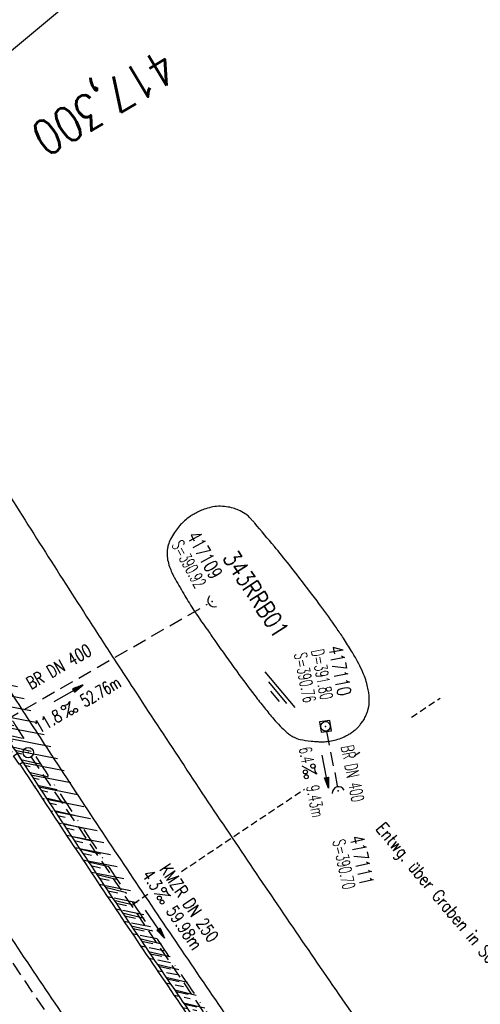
# Model space of a CAD drawing. Extents: x 448150 to 449332, y 437108 to 438384.
# Tile 34 of 46: x 448433 to 448499, y 438046 to 438187. Entities that reach past the tile are written whole.
import ezdxf
from ezdxf.enums import TextEntityAlignment as Align

# ---------------------------------------------------------------- set-up
doc = ezdxf.new("R2010")
doc.units = 0
doc.header["$LTSCALE"] = 2
doc.header["$MEASUREMENT"] = 0
for name, pattern in [('AUSGEZOGEN', [0]), ('GESTRICH-X2', [1.5, 1, -0.5]), ('GESTRICHELT', [0.75, 0.5, -0.25]), ('STRICHPT-X3', [3, 1.5, -0.75, 0, -0.75])]:
    doc.linetypes.add(name, pattern=pattern)
doc.layers.get('0').update_dxf_attribs({"linetype": 'AUSGEZOGEN'})
for name, color, linetype in [('ACHSE', 250, 'STRICHPT-X3'), ('FBR', 8, 'CONTINUOUS'), ('HEKTOM', 250, 'GESTRICHELT'), ('KANAL', 7, 'GESTRICH-X2'), ('PFEIL', 7, 'CONTINUOUS'), ('Planeinteilung', 6, 'CONTINUOUS'), ('RAHMEN', 250, 'AUSGEZOGEN'), ('RRB', 4, 'AUSGEZOGEN'), ('SCHACHTNR', 6, 'CONTINUOUS'), ('SCHLITZRINNE', 8, 'AUSGEZOGEN'), ('SCHRIFT', 7, 'AUSGEZOGEN'), ('SCHSYMBOL', 7, 'AUSGEZOGEN'), ('TEXTO', 4, 'CONTINUOUS'), ('TEXTU', 4, 'CONTINUOUS')]:
    doc.layers.add(name, color=color, linetype=linetype)
doc.styles.add('ROMANS', font='romans.shx', dxfattribs={"width": 0.8})

# ---------------------------------------------------------------- blocks, each defined once
blk = doc.blocks.new('40')
at = {"color": 0}
blk.add_arc((0.02, 0.31), 0.91, 192.5363, 347.4637, dxfattribs=at)
blk.add_point((0, 0), dxfattribs=at)
blk = doc.blocks.new('GST')
at = {"color": 0}
blk.add_circle((0, 0), 0.75, dxfattribs=at)
blk.add_point((0, 0), dxfattribs=at)
blk = doc.blocks.new('PFEIL2')
at = {"color": 0}
for p, q in [((0.88, 0), (-2.4, -0.01)), ((0.88, -0.27), (0.88, 0.28)), ((0.88, 0.28), (2.43, 0.01)), ((0.91, 0.27), (0.88, 0.26)), ((0.97, 0.26), (0.88, 0.25)), ((1.02, 0.25), (0.88, 0.23)), ((1.07, 0.24), (0.88, 0.21)), ((1.13, 0.23), (0.88, 0.19)), ((1.18, 0.22), (0.88, 0.17)), ((1.24, 0.21), (0.88, 0.15)), ((1.29, 0.21), (0.88, 0.14)), ((1.34, 0.2), (0.88, 0.12)), ((1.4, 0.19), (0.88, 0.1)), ((1.45, 0.18), (0.88, 0.08)), ((1.51, 0.17), (0.88, 0.06)), ((1.56, 0.16), (0.88, 0.04)), ((1.61, 0.15), (0.88, 0.02)), ((1.67, 0.14), (0.88, 0.01)), ((1.72, 0.13), (0.88, -0.01)), ((1.78, 0.12), (0.88, -0.03)), ((1.83, 0.11), (0.88, -0.05)), ((1.88, 0.1), (0.88, -0.07)), ((1.94, 0.09), (0.88, -0.09)), ((2.05, 0.08), (0.88, -0.12)), ((1.99, 0.08), (0.88, -0.11)), ((2.1, 0.07), (0.88, -0.14)), ((2.15, 0.06), (0.88, -0.16)), ((2.21, 0.05), (0.88, -0.18)), ((2.26, 0.04), (0.88, -0.2)), ((2.32, 0.03), (0.88, -0.22)), ((2.37, 0.02), (0.88, -0.23)), ((2.42, 0.01), (0.88, -0.25)), ((2.43, 0.01), (0.88, -0.27))]:
    blk.add_line(p, q, dxfattribs=at)
blk = doc.blocks.new('PROM')
blk.add_line((1.57, 1.82), (0.02, 0.02))
for centre, radius in [((0.32, 1.51), 0.317), ((0.94, 0.29), 0.283), ((1.64, 0.29), 0.283)]:
    blk.add_circle(centre, radius)
blk.add_arc((0.99, 2.68), 1.03, 239.1414, 303.3549)
blk = doc.blocks.new('20')
blk.add_lwpolyline([(-0.75, -0.75), (0.75, -0.75), (0.75, 0.75), (-0.75, 0.75)], close=True)
blk.add_circle((0, 0), 0.676)
blk.add_point((0, 0))
blk = doc.blocks.new('WASSER2')
at = {"layer": 'TEXTU'}
for p, q in [((-3.34, 0.01), (3.36, 0.01)), ((-1.9, -0.54), (2.16, -0.54)), ((-0.7, -1.16), (1.24, -1.16))]:
    blk.add_line(p, q, dxfattribs=at)
blk = doc.blocks.new('1135594')
at = {"layer": 'RAHMEN'}
blk.add_line((25, 589), (25, 5), dxfattribs=at)

msp = doc.modelspace()

# ---------------------------------------------------------------- hatches: boundary and pattern name
at = {"layer": 'SCHLITZRINNE'}
h = msp.add_hatch(dxfattribs=at)
h.set_pattern_fill('_USER,_O', color=256, scale=1.5, angle=45, pattern_type=0)
h.set_pattern_definition([(346.6471, (448402.703, 438130.2319), (0.3464215, 1.459449), [])])
edge = h.paths.add_edge_path()
edge.add_arc((449904.24, 439087.13), 1777.86, 203.31812, 203.48267)
edge.add_arc((450830.09, 439489.36), 2787.31, 203.48267, 203.76867)
edge.add_arc((449457.11, 438884.7), 1287.08, 203.76867, 204.19775)
edge.add_arc((451276.92, 439702.47), 3282.18, 204.19775, 204.46645)
edge.add_arc((449906.01, 439078.68), 1776.02, 204.46645, 205.27297)
edge.add_arc((449910.82, 439080.95), 1781.34, 205.27297, 206.07829)
edge.add_arc((451264.49, 439743.47), 3288.45, 206.07829, 206.34674)
edge.add_arc((449467.42, 438853.49), 1283.08, 206.34674, 206.7765)
edge.add_arc((450802.56, 439527.23), 2778.58, 206.7765, 207.06319)
edge.add_arc((449911.38, 439071.91), 1777.82, 207.06319, 207.42161)
edge.add_arc((450110.43, 439175.18), 2002.06, 207.42161, 207.77968)
edge.add_arc((450110.95, 439175.45), 2002.65, 207.77968, 208.13769)
edge.add_arc((450111.73, 439175.87), 2003.53, 208.13769, 208.49541)
edge.add_arc((450113.78, 439176.99), 2005.87, 208.49541, 208.85292)
edge.add_arc((450109.18, 439174.45), 2000.61, 208.85292, 209.21131)
edge.add_arc((450108.36, 439173.99), 1999.67, 209.21131, 209.5698)
edge.add_arc((450107.2, 439173.33), 1998.34, 209.5698, 209.9288)
edge.add_arc((450102.31, 439170.52), 1992.7, 209.9288, 210.28832)
edge.add_arc((450111.32, 439175.78), 2003.13, 210.28832, 210.64578)
edge.add_arc((450119.74, 439180.77), 2012.92, 210.64578, 211.00236)
edge.add_arc((450119.64, 439180.71), 2012.81, 211.00236, 211.35916)
edge.add_arc((450107.59, 439173.36), 1998.69, 211.35916, 211.71723)
edge.add_arc((450101.48, 439169.59), 1991.51, 211.71723, 212.07656)
edge.add_arc((450113.56, 439177.16), 2005.76, 212.07656, 212.43462)
edge.add_arc((450112.63, 439176.56), 2004.66, 212.43462, 212.79251)
edge.add_arc((450107.74, 439173.42), 1998.85, 212.79251, 213.15092)
edge.add_arc((450108.76, 439174.08), 2000.07, 213.15092, 213.50955)
edge.add_arc((450105.42, 439171.87), 1996.06, 213.50955, 213.86854)
edge.add_arc((450110.46, 439175.25), 2002.13, 213.86854, 214.22594)
edge.add_arc((450122.84, 439183.68), 2017.1, 214.22594, 214.58201)
edge.add_arc((450116.67, 439179.42), 2009.61, 214.58201, 214.93982)
edge.add_arc((450097.03, 439165.7), 1985.65, 214.93982, 215.2998)
edge.add_arc((450097.52, 439166.05), 1986.25, 215.2998, 215.6597)
edge.add_arc((450116.05, 439179.34), 2009.05, 215.6597, 216.01756)
edge.add_arc((450123.92, 439185.07), 2018.79, 216.01756, 216.37348)
edge.add_arc((450109.34, 439174.33), 2000.67, 216.37348, 216.72246)
edge.add_arc((450119.64, 439180.71), 2013.31, 211.12891, 211.35916)
edge.add_arc((450107.59, 439173.36), 1999.19, 211.35916, 211.71723)
edge.add_arc((450101.48, 439169.59), 1992.01, 211.71723, 212.07656)
edge.add_arc((450113.56, 439177.16), 2006.26, 212.07656, 212.23445)
h = msp.add_hatch(dxfattribs=at)
h.set_pattern_fill('_USER,_O', color=256, scale=1.5, angle=45, pattern_type=0)
h.set_pattern_definition([(347.6119, (448421.49, 438100.1306), (0.321798, 1.4650754), [])])
edge = h.paths.add_edge_path()
edge.add_arc((449904.24, 439087.13), 1777.86, 203.31812, 203.48267)
edge.add_arc((450830.09, 439489.36), 2787.31, 203.48267, 203.76867)
edge.add_arc((449457.11, 438884.7), 1287.08, 203.76867, 204.19775)
edge.add_arc((451276.92, 439702.47), 3282.18, 204.19775, 204.46645)
edge.add_arc((449906.01, 439078.68), 1776.02, 204.46645, 205.27297)
edge.add_arc((449910.82, 439080.95), 1781.34, 205.27297, 206.07829)
edge.add_arc((451264.49, 439743.47), 3288.45, 206.07829, 206.34674)
edge.add_arc((449467.42, 438853.49), 1283.08, 206.34674, 206.7765)
edge.add_arc((450802.56, 439527.23), 2778.58, 206.7765, 207.06319)
edge.add_arc((449911.38, 439071.91), 1777.82, 207.06319, 207.42161)
edge.add_arc((450110.43, 439175.18), 2002.06, 207.42161, 207.77968)
edge.add_arc((450110.95, 439175.45), 2002.65, 207.77968, 208.13769)
edge.add_arc((450111.73, 439175.87), 2003.53, 208.13769, 208.49541)
edge.add_arc((450113.78, 439176.99), 2005.87, 208.49541, 208.85292)
edge.add_arc((450109.18, 439174.45), 2000.61, 208.85292, 209.21131)
edge.add_arc((450108.36, 439173.99), 1999.67, 209.21131, 209.5698)
edge.add_arc((450107.2, 439173.33), 1998.34, 209.5698, 209.9288)
edge.add_arc((450102.31, 439170.52), 1992.7, 209.9288, 210.28832)
edge.add_arc((450111.32, 439175.78), 2003.13, 210.28832, 210.64578)
edge.add_arc((450119.74, 439180.77), 2012.92, 210.64578, 211.00236)
edge.add_arc((450119.64, 439180.71), 2012.81, 211.00236, 211.35916)
edge.add_arc((450107.59, 439173.36), 1998.69, 211.35916, 211.71723)
edge.add_arc((450101.48, 439169.59), 1991.51, 211.71723, 212.07656)
edge.add_arc((450113.56, 439177.16), 2005.76, 212.07656, 212.43462)
edge.add_arc((450112.63, 439176.56), 2004.66, 212.43462, 212.79251)
edge.add_arc((450107.74, 439173.42), 1998.85, 212.79251, 213.15092)
edge.add_arc((450108.76, 439174.08), 2000.07, 213.15092, 213.50955)
edge.add_arc((450105.42, 439171.87), 1996.06, 213.50955, 213.86854)
edge.add_arc((450110.46, 439175.25), 2002.13, 213.86854, 214.22594)
edge.add_arc((450122.84, 439183.68), 2017.1, 214.22594, 214.58201)
edge.add_arc((450116.67, 439179.42), 2009.61, 214.58201, 214.93982)
edge.add_arc((450097.03, 439165.7), 1985.65, 214.93982, 215.2998)
edge.add_arc((450097.52, 439166.05), 1986.25, 215.2998, 215.6597)
edge.add_arc((450116.05, 439179.34), 2009.05, 215.6597, 216.01756)
edge.add_arc((450123.92, 439185.07), 2018.79, 216.01756, 216.37348)
edge.add_arc((450109.34, 439174.33), 2000.67, 216.37348, 216.72246)
edge.add_arc((450113.56, 439177.16), 2006.26, 212.27737, 212.43462)
edge.add_arc((450112.63, 439176.56), 2005.16, 212.43462, 212.79251)
edge.add_arc((450107.74, 439173.42), 1999.35, 212.79251, 213.09076)
h = msp.add_hatch(dxfattribs=at)
h.set_pattern_fill('_USER,_O', color=256, scale=1.5, angle=45, pattern_type=0)
h.set_pattern_definition([(348.87313, (448443.181, 438066.7889), (0.289473, 1.4718034), [])])
edge = h.paths.add_edge_path()
edge.add_arc((449904.24, 439087.13), 1777.86, 203.31812, 203.48267)
edge.add_arc((450830.09, 439489.36), 2787.31, 203.48267, 203.76867)
edge.add_arc((449457.11, 438884.7), 1287.08, 203.76867, 204.19775)
edge.add_arc((451276.92, 439702.47), 3282.18, 204.19775, 204.46645)
edge.add_arc((449906.01, 439078.68), 1776.02, 204.46645, 205.27297)
edge.add_arc((449910.82, 439080.95), 1781.34, 205.27297, 206.07829)
edge.add_arc((451264.49, 439743.47), 3288.45, 206.07829, 206.34674)
edge.add_arc((449467.42, 438853.49), 1283.08, 206.34674, 206.7765)
edge.add_arc((450802.56, 439527.23), 2778.58, 206.7765, 207.06319)
edge.add_arc((449911.38, 439071.91), 1777.82, 207.06319, 207.42161)
edge.add_arc((450110.43, 439175.18), 2002.06, 207.42161, 207.77968)
edge.add_arc((450110.95, 439175.45), 2002.65, 207.77968, 208.13769)
edge.add_arc((450111.73, 439175.87), 2003.53, 208.13769, 208.49541)
edge.add_arc((450113.78, 439176.99), 2005.87, 208.49541, 208.85292)
edge.add_arc((450109.18, 439174.45), 2000.61, 208.85292, 209.21131)
edge.add_arc((450108.36, 439173.99), 1999.67, 209.21131, 209.5698)
edge.add_arc((450107.2, 439173.33), 1998.34, 209.5698, 209.9288)
edge.add_arc((450102.31, 439170.52), 1992.7, 209.9288, 210.28832)
edge.add_arc((450111.32, 439175.78), 2003.13, 210.28832, 210.64578)
edge.add_arc((450119.74, 439180.77), 2012.92, 210.64578, 211.00236)
edge.add_arc((450119.64, 439180.71), 2012.81, 211.00236, 211.35916)
edge.add_arc((450107.59, 439173.36), 1998.69, 211.35916, 211.71723)
edge.add_arc((450101.48, 439169.59), 1991.51, 211.71723, 212.07656)
edge.add_arc((450113.56, 439177.16), 2005.76, 212.07656, 212.43462)
edge.add_arc((450112.63, 439176.56), 2004.66, 212.43462, 212.79251)
edge.add_arc((450107.74, 439173.42), 1998.85, 212.79251, 213.15092)
edge.add_arc((450108.76, 439174.08), 2000.07, 213.15092, 213.50955)
edge.add_arc((450105.42, 439171.87), 1996.06, 213.50955, 213.86854)
edge.add_arc((450110.46, 439175.25), 2002.13, 213.86854, 214.22594)
edge.add_arc((450122.84, 439183.68), 2017.1, 214.22594, 214.58201)
edge.add_arc((450116.67, 439179.42), 2009.61, 214.58201, 214.93982)
edge.add_arc((450097.03, 439165.7), 1985.65, 214.93982, 215.2998)
edge.add_arc((450097.52, 439166.05), 1986.25, 215.2998, 215.6597)
edge.add_arc((450116.05, 439179.34), 2009.05, 215.6597, 216.01756)
edge.add_arc((450123.92, 439185.07), 2018.79, 216.01756, 216.37348)
edge.add_arc((450109.34, 439174.33), 2000.67, 216.37348, 216.72246)
edge.add_arc((450107.74, 439173.42), 1999.35, 213.13382, 213.15092)
edge.add_arc((450108.76, 439174.08), 2000.57, 213.15092, 213.50955)
edge.add_arc((450105.42, 439171.87), 1996.56, 213.50955, 213.86854)
edge.add_arc((450110.46, 439175.25), 2002.63, 213.86854, 214.22594)
edge.add_arc((450122.84, 439183.68), 2017.6, 214.22594, 214.58201)
edge.add_arc((450116.67, 439179.42), 2010.11, 214.58201, 214.80582)

# ---------------------------------------------------------------- linework, layer by layer
at = {"layer": 'ACHSE'}
for points in [[(448932.11, 437558.13, 0.000003), (448942.01, 437550.49, -0.000005), (448951.9, 437542.85, -0.000002), (448981.59, 437519.94, 0.000001), (449011.27, 437497.03, 0), (449049.14, 437467.8, 0), (449090.43, 437435.92, 0.000002), (449130.01, 437405.37, -0.000003), (449169.59, 437374.82, -0.000001), (449183.7, 437363.93, 0.000004)], [(448380.22, 438171.88, 0.000781), (448383.35, 438166.51, 0.00156), (448389.68, 438155.74, 0.001556), (448396.09, 438145, 0.001557), (448402.57, 438134.28, 0.001562), (448409.1, 438123.65, 0.001568), (448415.69, 438113.06, 0.001562), (448422.38, 438102.47, 0.001562), (448429.12, 438091.93, 0.001564), (448435.91, 438081.45, 0.001565), (448442.79, 438071, 0.001566), (448449.72, 438060.6, 0.001559), (448456.7, 438050.27, 0.001554), (448463.78, 438039.93, 0.001561), (448470.93, 438029.63, 0.001571), (448478.1, 438019.44, 0.00157), (448485.33, 438009.29, 0.001561), (448492.67, 437999.13, 0.001553), (448500.07, 437989.02, 0.00156), (448507.5, 437979, 0.001564), (448514.99, 437969.02, 0.001559), (448522.57, 437959.06, 0.001564)]]:
    msp.add_lwpolyline(points, format="xyb", dxfattribs=at)
at = {"layer": 'FBR'}
for points in [[(448933.33, 437559.71, 0.000003), (448943.23, 437552.07, -0.000005), (448953.12, 437544.44, -0.000002), (448982.81, 437521.52)], [(448921.57, 437544.47, 0.000003), (448931.46, 437536.84, -0.000005), (448941.36, 437529.2, -0.000002), (448971.05, 437506.29)], [(449091.65, 437437.51, 0.000002), (449131.24, 437406.96, -0.000003), (449170.82, 437376.41, -0.000001), (449185.28, 437365.24, -0.000001)], [(448393.47, 438182.91, 0.001148), (448398.03, 438175.08, 0.00156), (448404.3, 438164.41, 0.001556), (448410.66, 438153.75, 0.001557), (448417.09, 438143.13, 0.001562), (448423.56, 438132.59, 0.001568), (448430.1, 438122.08, 0.001562), (448436.72, 438111.58, 0.001562), (448443.41, 438101.14, 0.000886), (448447.22, 438095.24, 0.000677), (448450.15, 438090.75, 0.001565), (448456.96, 438080.39, 0.001566), (448463.83, 438070.08, 0.001559), (448470.76, 438059.83, 0.001554), (448477.77, 438049.58, 0.001561), (448484.86, 438039.37, 0.001571), (448491.97, 438029.26, 0.00157), (448499.14, 438019.2, 0.001561), (448506.42, 438009.13, 0.000234), (448507.52, 438007.61)], [(448378.66, 438170.58, 0.000738), (448381.62, 438165.5, 0.00156), (448387.96, 438154.72, 0.001556), (448394.37, 438143.97, 0.001557), (448400.86, 438133.24, 0.001562), (448407.4, 438122.6, 0.001568), (448414, 438111.99, 0.001562), (448420.69, 438101.39, 0.001562), (448427.44, 438090.85, 0.000323), (448428.84, 438088.67, 0.001241), (448434.24, 438080.36, 0.001565), (448441.12, 438069.9, 0.001566), (448448.06, 438059.49, 0.001559), (448455.05, 438049.14, 0.001554), (448462.13, 438038.8, 0.001561), (448469.29, 438028.49, 0.001571), (448476.46, 438018.29, 0.00157), (448483.71, 438008.13, 0.001561), (448491.05, 437997.95, 0.001553), (448498.46, 437987.83, 0.001523), (448505.71, 437978.04)], [(448366.77, 438160.69, 0.000415), (448368.45, 438157.81, 0.00156), (448374.83, 438146.95, 0.001556), (448381.3, 438136.11, 0.001557), (448387.84, 438125.31, 0.001562), (448394.43, 438114.58, 0.001568), (448401.07, 438103.9, 0.001562), (448407.82, 438093.21, 0.001441), (448414.09, 438083.41, 0.000121), (448414.62, 438082.59, 0.001564), (448421.47, 438072.02, 0.001565), (448428.4, 438061.48, 0.001566), (448435.39, 438050.99, 0.001559), (448442.44, 438040.57, 0.001554), (448449.58, 438030.14, 0.001561), (448456.79, 438019.75, 0.001571), (448464.02, 438009.47, 0.00157), (448471.31, 437999.24, 0.001561), (448478.72, 437988.99, 0.001553), (448486.18, 437978.79, 0.00156), (448493.67, 437968.68, 0.000755), (448497.31, 437963.82)], [(448400.73, 438141.18, 0.000852), (448404.28, 438135.32, 0.001562), (448410.8, 438124.7, 0.001568), (448417.39, 438114.12, 0.001562), (448424.06, 438103.54, 0.001562), (448430.8, 438093.01, 0.000441), (448432.71, 438090.06, 0.001123), (448437.59, 438082.54, 0.001565), (448444.45, 438072.1, 0.001566), (448451.38, 438061.72, 0.001559), (448458.36, 438051.39, 0.001554), (448465.42, 438041.07, 0.000495), (448467.68, 438037.81)]]:
    msp.add_lwpolyline(points, format="xyb", dxfattribs=at)
at = {"layer": 'HEKTOM'}
for p, q in [((448489.47, 438087.3), (448493.57, 438090.05)), ((448481.34, 438081.83), (448482.08, 438082.33)), ((448456.6, 438065.24), (448474.2, 438077.04)), ((448449.72, 438060.62), (448451.84, 438062.04))]:
    msp.add_line(p, q, dxfattribs=at)
at = {"layer": 'KANAL'}
for p, q in [((448415.91, 438077.97), (448460.34, 438103.5)), ((448477.34, 438085.28), (448478.88, 438077.5)), ((448435.09, 438081.62), (448467.81, 438033.16)), ((448415.66, 438076.97), (448452.62, 438022.31))]:
    msp.add_line(p, q, dxfattribs=at)
at = {"layer": 'RRB', "flags": 128}
msp.add_lwpolyline([(448475.04, 438105.18, 0.005162), (448471.99, 438109.15, 0.007743), (448469.88, 438111.74, 0.000263), (448467.07, 438115.09, 0.005355), (448466.93, 438115.25, 0.010051), (448466.59, 438115.62, 0.008071), (448466.16, 438116.06, 0.05482), (448465.7, 438116.43, 0.03021), (448464.75, 438116.94, 0.040088), (448463.99, 438117.23, 0.034077), (448463.04, 438117.43, 0.043826), (448461.88, 438117.49, 0.048402), (448460.84, 438117.35, 0.024834), (448459.84, 438117.07, 0.032222), (448459.09, 438116.76, 0.015005), (448458.39, 438116.39, 0.019371), (448457.87, 438116.07, 0.025514), (448457.21, 438115.57, 0.024585), (448456.58, 438114.99, 0.026851), (448456.16, 438114.52, 0.017837), (448455.6, 438113.76, 0.035183), (448455.04, 438112.8, 0.042568), (448454.7, 438111.93, 0.035746), (448454.58, 438111.38, 0.036192), (448454.54, 438110.82, 0.045293), (448454.62, 438109.84, 0.043061), (448454.89, 438108.85, 0.011826), (448455.23, 438108, 0.019649), (448455.46, 438107.51, 0.010569), (448455.56, 438107.33, 0.000804), (448456.92, 438104.97, 0.013846), (448458.24, 438102.82, 0.009885), (448460.24, 438099.89)], format="xyb", dxfattribs=at)
at = {"layer": 'RRB'}
msp.add_lwpolyline([(448460.26, 438099.9, 0.002131), (448461.38, 438098.27, 0.004781), (448464.5, 438093.89, 0.005905), (448467.09, 438090.4, 0.006344), (448468.46, 438088.66, 0.006845), (448469.76, 438087.08, 0.017888), (448470.71, 438086.05, 0.019043), (448471.67, 438085.14, 0.031441), (448472.17, 438084.75, 0.033431), (448472.69, 438084.45, 0.058169), (448473.56, 438084.14, 0.033951), (448475.13, 438083.89, 0.009013), (448476.1, 438083.82, 0.016441), (448476.63, 438083.8, 0.023336), (448477.43, 438083.85, 0.023481), (448478.22, 438083.97, 0.034476), (448479.21, 438084.24, 0.036753), (448480.1, 438084.63, 0.009824), (448480.55, 438084.87, 0.016817), (448480.8, 438085.03, 0.021433), (448481.31, 438085.4, 0.023906), (448481.73, 438085.77, 0.016193), (448481.96, 438086.01, 0.013067), (448482.22, 438086.32, 0.02908), (448482.59, 438086.82, 0.027209), (448482.91, 438087.4, 0.023621), (448483.12, 438087.88, 0.024766), (448483.27, 438088.35, 0.02169), (448483.39, 438088.85, 0.024283), (448483.44, 438089.29, 0.023089), (448483.46, 438089.75, 0.017251), (448483.43, 438090.35, 0.022658), (448483.35, 438091.02, 0.017503), (448483.17, 438091.89, 0.02449), (448482.85, 438092.93, 0.023223), (448482.42, 438093.99, 0.0158), (448481.77, 438095.29, 0.013582), (448480.93, 438096.76, 0.006634), (448479.76, 438098.61, 0.007989), (448478.75, 438100.11, 0.006951), (448476.53, 438103.22, 0.00374), (448475.05, 438105.18, 0.00243)], format="xyb", dxfattribs=at)
at = {"layer": 'SCHLITZRINNE'}
for points in [[(448930.89, 437556.55, 0.000003), (448940.78, 437548.91, -0.000005), (448950.68, 437541.27, -0.000001), (448965.93, 437529.5, 0.000001)], [(448433.49, 438080.58, 0.000075), (448433.82, 438080.08, 0.001565), (448440.7, 438069.62, 0.001566), (448447.64, 438059.21, 0.001559), (448454.64, 438048.86, 0.001554), (448461.72, 438038.52, 0.00098), (448466.2, 438032.04, 0.001571)]]:
    msp.add_lwpolyline(points, format="xyb", dxfattribs=at)
at = {"layer": 'SCHSYMBOL'}
msp.add_lwpolyline([(448433.09, 438082.12), (448433.91, 438080.86), (448433.42, 438080.54), (448432.6, 438081.8)], close=True, dxfattribs=at)

# ---------------------------------------------------------------- block references
at = {"layer": 'PFEIL'}
for p, rotation in [((448440.43, 438090.7), 29.85990000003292), ((448477.17, 438079.54), 281.0657000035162), ((448452.81, 438057.73), 303.9958000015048)]:
    msp.add_blockref('PFEIL2', p, dxfattribs=dict(at, rotation=rotation))
at = {"layer": 'Planeinteilung', "linetype": 'Continuous', "rotation": 309.7713901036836}
msp.add_blockref('1135594', (448149.7, 437980.02), dxfattribs=at)
at = {"layer": 'RRB', "rotation": 309.8165316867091}
msp.add_blockref('WASSER2', (448470.66, 438091.26), dxfattribs=at)
at = {"layer": 'SCHSYMBOL'}
for name, p, rotation in [('40', (448461, 438103.87), 303.0039000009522), ('20', (448477.2, 438086.01), 278.0659994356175), ('GST', (448434.69, 438082.25), 303.1123999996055), ('40', (448479.01, 438076.76), 195.4784558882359)]:
    msp.add_blockref(name, p, dxfattribs=dict(at, rotation=rotation))
at = {"layer": 'TEXTU'}
for p, rotation in [((448440.19, 438087.22), 29.85990000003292), ((448473.85, 438080.35), 281.0657000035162), ((448452.67, 438062.06), 303.9958000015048)]:
    msp.add_blockref('PROM', p, dxfattribs=dict(at, rotation=rotation))

# ---------------------------------------------------------------- texts
at = {"layer": 'HEKTOM', "style": 'ROMANS', "width": 0.8}
msp.add_text('417,300', height=5, rotation=211.0024, dxfattribs=at).set_placement((448453.79, 438183.14))
at = {"layer": 'RRB', "style": 'ROMANS', "width": 0.8}
msp.add_text('343RRB01', height=2.5, rotation=303.061, dxfattribs=at).set_placement((448462.38, 438110.1))
at = {"layer": 'SCHACHTNR', "style": 'ROMANS'}
for s, height, rotation, width, p in [('S=390.92', 1.8, 298.8207, 0.6, (448455.14, 438111.96)), ('417109', 2, 298.8207, 0.7, (448457.33, 438113.18)), ('D=391.80', 1.8, 280.8529, 0.6, (448475.14, 438096.83)), ('417110', 2, 280.8529, 0.7, (448477.61, 438097.32)), ('S=390.76', 1.8, 280.8529, 0.6, (448472.7, 438096.37)), ('417111', 2, 282.1898, 0.7, (448480.65, 438070.14)), ('S=390.70', 1.8, 282.1898, 0.6, (448478.19, 438069.61))]:
    msp.add_text(s, height=height, rotation=rotation, dxfattribs=dict(at, width=width)).set_placement(p)
at = {"layer": 'SCHRIFT', "style": 'ROMANS', "width": 0.8}
msp.add_text('Entwg. über Graben in Schwarzach', height=1.8, rotation=309.8, dxfattribs=at).set_placement((448484.29, 438071.3))
at = {"layer": 'TEXTO', "style": 'ROMANS'}
for s, rotation, width, p in [('BR DN 400', 29.8599, 0.75, (448439.51, 438093.77)), ('BR DN 400', 281.0657, 0.6, (448480.19, 438079.09)), ('KMZR DN 250', 303.9958, 0.75, (448456.97, 438060.22))]:
    msp.add_text(s, height=1.8, rotation=rotation, dxfattribs=dict(at, width=width)).set_placement(p, align=Align.CENTER)
at = {"layer": 'TEXTU', "style": 'ROMANS'}
for s, rotation, width, p in [('52.76m', 29.8599, 0.66, (448442.8, 438088.7)), ('11.8', 29.8599, 0.75, (448436.21, 438084.95)), ('6.4', 281.0657, 0.6, (448473.37, 438082.87)), ('9.43m', 281.0657, 0.6, (448474.43, 438077.4)), ('4.3', 303.9958, 0.75, (448450.87, 438064.73)), ('59.98m', 303.9958, 0.75, (448454.33, 438059.57))]:
    msp.add_text(s, height=1.8, rotation=rotation, dxfattribs=dict(at, width=width)).set_placement(p)

doc.saveas('drawing.dxf')
